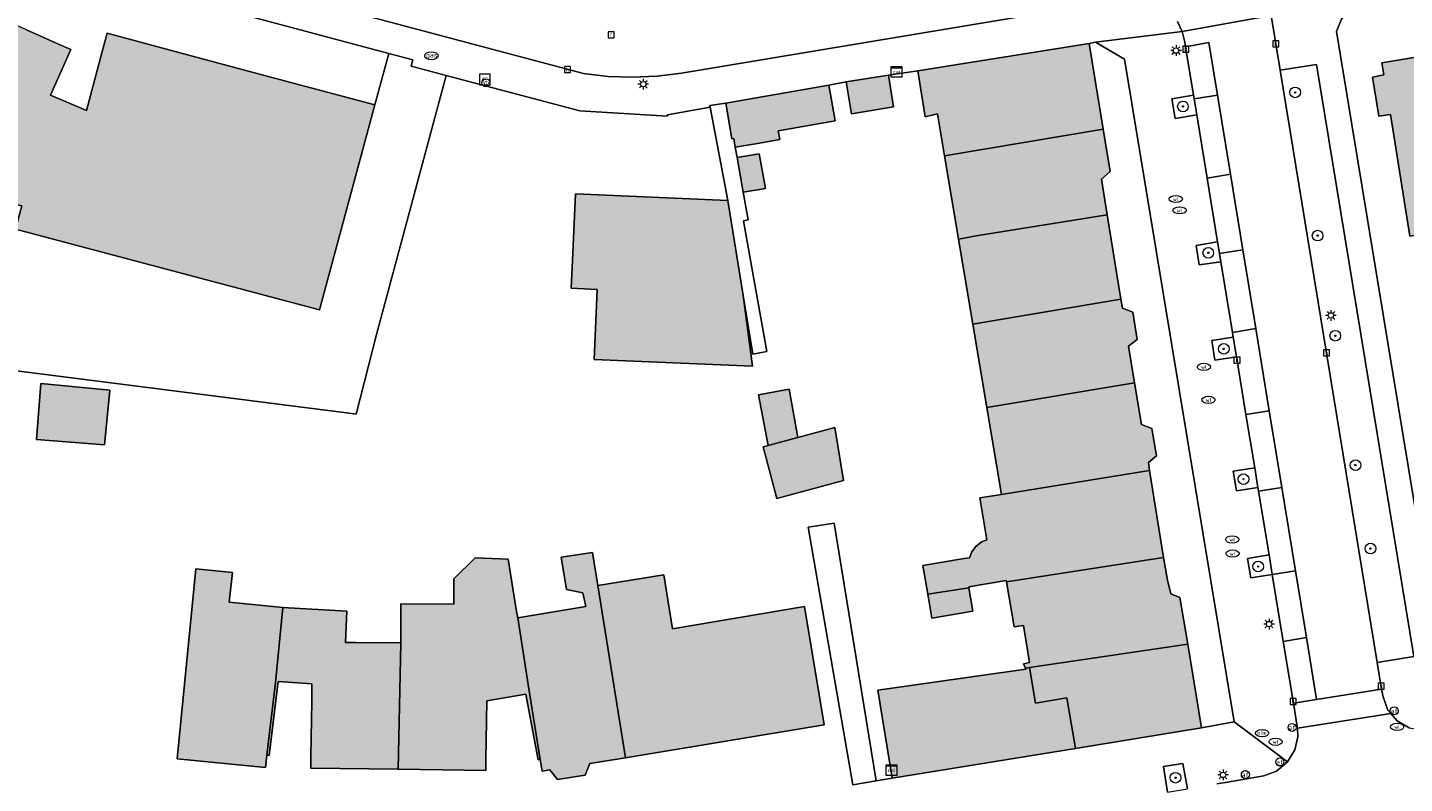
# Model space of a CAD drawing. Header units: metres. Extents: x 196496 to 197479, y 355139 to 356324.
# Tile 12 of 144: x 196694 to 196797, y 355577 to 355633. Entities that reach past the tile are written whole.
import ezdxf
from ezdxf.enums import TextEntityAlignment as Align

# ---------------------------------------------------------------- set-up
doc = ezdxf.new("R2010")
doc.units = ezdxf.units.M
doc.layers.get('0').update_dxf_attribs({"color": 252, "lineweight": 18})
for name, color, linetype, lineweight in [('B-WE-GR-BEPLANTING_CULTUUR_HEESTERS-GV', 252, 'Continuous', 18), ('B-WE-GR-BOOM-S', 252, 'Continuous', 18), ('B-WE-GR-GROENVOORZIENING-GV', 252, 'Continuous', 18), ('B-WE-IE-MEUBILAIR_WEGMEUBILAIR-GV', 252, 'Continuous', 18), ('B-WE-IE-MEUBILAIR_WEGMEUBILAIR-S', 252, 'Continuous', 18), ('B-WE-KL-BRANDSTOF_PUT-S', 252, 'Continuous', 18), ('B-WE-KL-DATA-S', 252, 'Continuous', 18), ('B-WE-KL-ET_LS_OV_LICHTMAST-S', 252, 'Continuous', 18), ('B-WE-KL-GAS_PUT-S', 252, 'Continuous', 18), ('B-WE-KL-WATER-S', 252, 'Continuous', 18), ('B-WE-OG-BEBOUWING-GV', 252, 'Continuous', 18), ('B-WE-OG-TERREIN_ERF-GV', 252, 'Continuous', 18), ('B-WE-RI-GWA_KOLK-S', 252, 'Continuous', 18), ('B-WE-RI-GWA_RIOOLPUT-S', 252, 'Continuous', 18), ('B-WE-VH-ONVERHARD-GV', 252, 'Continuous', 18), ('B-WE-VH-VERHARDING_ASFALT-GV', 252, 'Continuous', 18), ('B-WE-VH-VERHARDING_BETONSTRAATSTEEN-GV', 252, 'Continuous', 18), ('B-WE-VH-VERHARDING_OPEN-GV', 252, 'Continuous', 18), ('B-WE-VH-VERHARDING_STRAATBAKSTEEN-GV', 252, 'Continuous', 18), ('B-WE-VH-VERHARDING_TEGEL-GV', 252, 'Continuous', 18), ('B-WE-VW-AFSLUITPAAL-S', 252, 'Continuous', 18)]:
    doc.layers.add(name, color=color, linetype=linetype, lineweight=lineweight)
doc.layers.add('X-XX-AL-PRESENTATIE_GEBOUW3-V', color=7, linetype='Continuous', lineweight=18, true_color=0xf0f0f0)
doc.styles.add('NLCS-ISO', font='NLCS-ISO.ttf')

# ---------------------------------------------------------------- blocks, each defined once
blk = doc.blocks.new('SKL-DATA_SIGNAAL_CAIKAST-SO')
at = {"color": 0, "linetype": 'ByBlock', "lineweight": 18}
for points in [[(-2, 2), (2, 2), (2, 1.68), (-2, 1.68)], [(-2, 1.52), (2, 1.52), (2, -2), (-2, -2)]]:
    blk.add_lwpolyline(points, close=True, dxfattribs=at)
at = {"color": 0, "linetype": 'ByBlock', "lineweight": 18, "style": 'NLCS-ISO'}
blk.add_text('cai', height=1.5, dxfattribs=at).set_placement((0, 0), align=Align.MIDDLE_CENTER)
blk = doc.blocks.new('SIE-WEG_PAAL_VERKEERSBORD-SO')
at = {"color": 0, "linetype": 'ByBlock', "lineweight": 18}
blk.add_circle((0, 0), 1.5, dxfattribs=at)
at = {"color": 0, "linetype": 'ByBlock', "lineweight": 18, "style": 'NLCS-ISO'}
blk.add_text('vb', height=1.5, dxfattribs=at).set_placement((0, 0.13), align=Align.MIDDLE_CENTER)
blk = doc.blocks.new('SKL-ET_OV_LICHTMAST-SO')
at = {"color": 0, "linetype": 'ByBlock', "lineweight": 18}
for points in [[(-1.25, 0), (-2, 0)], [(-1.41, 1.41), (-0.88, 0.88)], [(0, 2), (0, 1.25)], [(0.88, 0.88), (1.41, 1.41)], [(2, 0), (1.25, 0)], [(-1.41, -1.41), (-0.88, -0.88)], [(0, -1.25), (0, -2)], [(0.88, -0.88), (1.41, -1.41)]]:
    blk.add_lwpolyline(points, dxfattribs=at)
blk.add_circle((0, 0), 1, dxfattribs=at)
blk = doc.blocks.new('SVW-AFSLUITPAAL-SO')
at = {"lineweight": 18}
blk.add_circle((0, 0), 1.5, dxfattribs=at)
at = {"lineweight": 18, "style": 'NLCS-ISO'}
blk.add_text('af', height=1.8, dxfattribs=at).set_placement((0, 0), align=Align.MIDDLE_CENTER)
blk = doc.blocks.new('SKL-BENZINEPUT_OLIEPUT-SO')
at = {"color": 0, "linetype": 'ByBlock', "lineweight": 18}
blk.add_ellipse((0, 0), major_axis=(2.5, 0), ratio=0.54, dxfattribs=at)
at = {"color": 0, "linetype": 'ByBlock', "lineweight": 18, "style": 'NLCS-ISO'}
blk.add_text('olie', height=1.5, dxfattribs=at).set_placement((0, 0.16), align=Align.MIDDLE_CENTER)
blk = doc.blocks.new('SRI-KOLK-SO')
at = {"color": 0, "linetype": 'ByBlock', "lineweight": 18}
blk.add_lwpolyline([(-1.125, -1.125), (1.125, -1.125), (1.125, 1.125), (-1.125, 1.125)], close=True, dxfattribs=at)
at = {"color": 0, "linetype": 'ByBlock', "lineweight": 18, "style": 'NLCS-ISO'}
blk.add_text('k', height=1.5, dxfattribs=at).set_placement((0, 0), align=Align.MIDDLE_CENTER)
blk = doc.blocks.new('SKL-WATER_WATERLEIDINGPUT-SO')
at = {"color": 0, "linetype": 'ByBlock', "lineweight": 18}
blk.add_ellipse((0, 0), major_axis=(2.5, 0), ratio=0.54, dxfattribs=at)
at = {"color": 0, "linetype": 'ByBlock', "lineweight": 18, "style": 'NLCS-ISO'}
blk.add_text('wl', height=1.5, dxfattribs=at).set_placement((0, 0), align=Align.MIDDLE_CENTER)
blk = doc.blocks.new('SKL-GAS_PUT-SO')
at = {"color": 0, "linetype": 'ByBlock', "lineweight": 18}
blk.add_ellipse((0, 0), major_axis=(2.5, 0), ratio=0.601255, dxfattribs=at)
at = {"color": 0, "linetype": 'ByBlock', "lineweight": 18, "style": 'NLCS-ISO'}
blk.add_text('gas', height=1.8, dxfattribs=at).set_placement((0.12, 0.3), align=Align.MIDDLE_CENTER)
blk = doc.blocks.new('SRI-PUT_INSPECTIEPUT_RIOOLPUT-SO')
at = {"color": 0, "linetype": 'ByBlock', "lineweight": 18}
blk.add_lwpolyline([(-1.12, -1.12), (1.12, -1.12), (1.12, 1.12), (-1.12, 1.12)], close=True, dxfattribs=at)
at = {"color": 0, "linetype": 'ByBlock', "lineweight": 18, "style": 'NLCS-ISO'}
blk.add_text('r', height=1.5, dxfattribs=at).set_placement((0, 0.28), align=Align.MIDDLE_CENTER)
blk = doc.blocks.new('SIE-WEG_BETAALAUTOMAAT-SO')
at = {"color": 0, "linetype": 'ByBlock', "lineweight": 18}
blk.add_lwpolyline([(-2, -2), (2, -2), (2, 2), (-2, 2)], close=True, dxfattribs=at)
at = {"color": 0, "linetype": 'ByBlock', "lineweight": 18, "style": 'NLCS-ISO'}
blk.add_text('€', height=1.5, dxfattribs=at).set_placement((0, 0), align=Align.MIDDLE_CENTER)
blk = doc.blocks.new('SGR-BOOM_01-SO')
at = {"linetype": 'ByBlock', "lineweight": 18}
h = blk.add_hatch(color=0, dxfattribs=at)
h.dxf.hatch_style = 1
edge = h.paths.add_edge_path()
edge.add_arc((0, 0), 0.25, 0, 360)
at = {"color": 0, "linetype": 'ByBlock', "lineweight": 18}
for radius in [2, 0.25]:
    blk.add_circle((0, 0), radius, dxfattribs=at)

msp = doc.modelspace()

# ---------------------------------------------------------------- hatches: boundary and pattern name
at = {"layer": 'X-XX-AL-PRESENTATIE_GEBOUW3-V'}
for points in [[(196677.205, 355617.017), (196674.132, 355610.126), (196686.599, 355608.399), (196690.826, 355617.891), (196691.333, 355619.076), (196691.835, 355620.348), (196693.303, 355619.985), (196692.822, 355618.235), (196715.616, 355612.174), (196719.754, 355627.537), (196712.98, 355629.351), (196706.366, 355631.122), (196699.682, 355632.912), (196699.393, 355631.827), (196698.141, 355627.122), (196695.456, 355628.283), (196696.97, 355631.686), (196696.27, 355631.997), (196693.643, 355633.165), (196689.242, 355635.121), (196685.935, 355636.591), (196679.675, 355622.555), (196679.576, 355622.333), (196677.31, 355617.252)], [(196774.353, 355625.734), (196773.309, 355632.153), (196760.459, 355630.095), (196761.01, 355626.656), (196761.928, 355626.865), (196762.458, 355623.714)], [(196803.738, 355629.728), (196803.366, 355632.054), (196795.248, 355630.701), (196795.396, 355629.786), (196794.533, 355629.631), (196795.016, 355626.688), (196795.885, 355626.827), (196797.34, 355617.692), (196805.697, 355619.022), (196804.028, 355629.773)], [(196758.644, 355627.407), (196758.253, 355629.782), (196755.097, 355629.262), (196755.49, 355626.88)], [(196746.779, 355624.383), (196748.43, 355624.647), (196750.115, 355624.938), (196749.986, 355625.6), (196754.267, 355626.349), (196753.793, 355629.029), (196746.059, 355627.662), (196746.526, 355624.994), (196746.668, 355625.019)], [(196774.663, 355619.288), (196774.23, 355621.971), (196774.871, 355622.546), (196774.353, 355625.734), (196762.458, 355623.714), (196763.505, 355617.478), (196764.838, 355617.733)], [(196747.371, 355621.007), (196749.041, 355621.267), (196748.568, 355623.884), (196746.916, 355623.602)], [(196746.224, 355620.378), (196734.787, 355620.867), (196734.573, 355615.872), (196734.484, 355613.796), (196736.418, 355613.713), (196736.193, 355608.456), (196748.061, 355607.948), (196747.945, 355608.836), (196747.37, 355613.244)], [(196775.681, 355612.984), (196774.663, 355619.288), (196764.838, 355617.733), (196763.505, 355617.478), (196764.575, 355611.113)], [(196765.629, 355604.845), (196776.709, 355606.694), (196776.246, 355609.459), (196776.905, 355609.948), (196776.584, 355611.998), (196775.792, 355612.299), (196775.681, 355612.984), (196764.575, 355611.113)], [(196699.498, 355602.046), (196699.885, 355606.164), (196694.734, 355606.648), (196694.39, 355602.466)], [(196777.834, 355600.141), (196777.738, 355600.736), (196778.342, 355601.221), (196778, 355603.27), (196777.231, 355603.574), (196776.709, 355606.694), (196765.629, 355604.845), (196766.723, 355598.33)], [(196751.474, 355602.604), (196750.819, 355606.236), (196748.524, 355605.796), (196749.251, 355602.004)], [(196754.886, 355599.374), (196754.232, 355603.347), (196751.474, 355602.604), (196749.251, 355602.004), (196748.856, 355601.898), (196749.898, 355598.03)], [(196767.102, 355591.779), (196778.886, 355593.609), (196777.834, 355600.141), (196766.723, 355598.33), (196765.1, 355598.082), (196765.638, 355594.931), (196765.195, 355594.746), (196764.802, 355594.439), (196764.506, 355594.039), (196764.333, 355593.591), (196763.922, 355593.521), (196760.835, 355593.002), (196761.199, 355590.862), (196764.291, 355591.342), (196764.28, 355591.409), (196767.084, 355591.884)], [(196728.089, 355578.415), (196728.154, 355582.859), (196731.085, 355583.355), (196732.005, 355578.44), (196732.16, 355578.469), (196731.26, 355584.08), (196730.468, 355589.09), (196730.376, 355589.564), (196729.742, 355593.488), (196727.268, 355593.573), (196725.676, 355592.017), (196725.682, 355590.104), (196721.715, 355590.131), (196721.695, 355587.212), (196721.507, 355577.724), (196728.078, 355577.628)], [(196738.538, 355578.596), (196736.474, 355591.506), (196736.077, 355593.981), (196733.728, 355593.624), (196734.118, 355591.217), (196735.342, 355590.954), (196735.563, 355589.933), (196730.468, 355589.09), (196731.26, 355584.08), (196732.16, 355578.469), (196732.309, 355577.589), (196732.864, 355577.678), (196733.454, 355576.963), (196735.521, 355577.298), (196735.869, 355578.159)], [(196768.519, 355585.314), (196768.83, 355585.36), (196780.686, 355587.114), (196780.11, 355590.613), (196779.414, 355590.882), (196779.161, 355591.9), (196778.886, 355593.609), (196767.102, 355591.779), (196767.674, 355588.397), (196768.373, 355588.515), (196768.839, 355585.74), (196768.392, 355585.625)], [(196711.669, 355578.773), (196712.313, 355584.245), (196712.851, 355589.847), (196708.828, 355590.265), (196709.077, 355592.482), (196706.338, 355592.761), (196704.941, 355578.511), (196711.573, 355577.86)], [(196742.078, 355588.25), (196741.427, 355592.301), (196736.474, 355591.506), (196738.538, 355578.596), (196753.439, 355581.061), (196751.971, 355589.933)], [(196764.291, 355591.342), (196761.199, 355590.862), (196761.506, 355589.061), (196764.59, 355589.578)], [(196714.968, 355578.698), (196714.955, 355577.82), (196721.507, 355577.724), (196721.695, 355587.212), (196718.346, 355587.235), (196717.55, 355587.241), (196717.67, 355589.587), (196712.851, 355589.847), (196712.313, 355584.245), (196711.669, 355578.773), (196711.835, 355578.753), (196712.433, 355583.717), (196712.504, 355584.31), (196715.047, 355584.14), (196715.028, 355582.819)], [(196768.83, 355585.36), (196769.278, 355582.696), (196771.634, 355583.092), (196772.274, 355579.293), (196781.72, 355580.835), (196780.686, 355587.114)], [(196758.53, 355577.062), (196758.532, 355577.049), (196772.274, 355579.293), (196771.634, 355583.092), (196769.278, 355582.696), (196768.83, 355585.36), (196768.519, 355585.314), (196768.551, 355585.236), (196757.454, 355583.65)]]:
    msp.add_hatch(color=256, dxfattribs=at).paths.add_polyline_path(points)

# ---------------------------------------------------------------- linework, layer by layer
at = {"layer": 'B-WE-GR-BEPLANTING_CULTUUR_HEESTERS-GV', "flags": 128}
for points in [[(196787.613, 355630.149), (196794.889, 355585.727), (196797.638, 355586.186), (196790.344, 355630.571)], [(196785.708, 355600.339), (196784.099, 355600.076), (196784.336, 355598.614), (196785.953, 355598.846)], [(196787.025, 355592.32), (196786.782, 355593.802), (196785.18, 355593.533), (196785.415, 355592.072)]]:
    msp.add_lwpolyline(points, close=True, dxfattribs=at)
at = {"layer": 'B-WE-GR-GROENVOORZIENING-GV', "flags": 128}
msp.add_lwpolyline([(196693.643, 355633.165), (196696.27, 355631.997), (196696.97, 355631.686), (196695.456, 355628.283), (196698.141, 355627.122), (196699.393, 355631.827), (196699.682, 355632.912), (196706.366, 355631.122), (196712.98, 355629.351), (196719.754, 355627.537), (196720.795, 355631.4), (196682.222, 355641.718)], dxfattribs=at)
at = {"layer": 'B-WE-IE-MEUBILAIR_WEGMEUBILAIR-GV', "flags": 128}
for points in [[(196781.364, 355626.799), (196781.168, 355627.995), (196781.124, 355628.263), (196779.502, 355627.997), (196779.755, 355626.531)], [(196783.174, 355615.775), (196783.072, 355616.395), (196782.928, 355617.273), (196781.322, 355616.996), (196781.559, 355615.543)], [(196784.099, 355610.138), (196782.486, 355609.873), (196782.719, 355608.409), (196784.342, 355608.663)], [(196785.708, 355600.339), (196784.099, 355600.076), (196784.336, 355598.614), (196785.953, 355598.846)], [(196787.025, 355592.32), (196786.782, 355593.802), (196785.18, 355593.533), (196785.415, 355592.072)], [(196779.162, 355576.013), (196780.662, 355576.26), (196780.325, 355578.166), (196778.871, 355577.931)]]:
    msp.add_lwpolyline(points, close=True, dxfattribs=at)
at = {"layer": 'B-WE-OG-BEBOUWING-GV', "flags": 128}
for points in [[(196677.205, 355617.017), (196674.132, 355610.126), (196686.599, 355608.399), (196690.826, 355617.891), (196691.333, 355619.076), (196691.835, 355620.348), (196693.303, 355619.985), (196692.822, 355618.235), (196715.616, 355612.174), (196719.754, 355627.537), (196712.98, 355629.351), (196706.366, 355631.122), (196699.682, 355632.912), (196699.393, 355631.827), (196698.141, 355627.122), (196695.456, 355628.283), (196696.97, 355631.686), (196696.27, 355631.997), (196693.643, 355633.165), (196689.242, 355635.121), (196685.935, 355636.591), (196679.675, 355622.555), (196679.576, 355622.333), (196677.31, 355617.252)], [(196774.353, 355625.734), (196773.309, 355632.153), (196760.459, 355630.095), (196761.01, 355626.656), (196761.928, 355626.865), (196762.458, 355623.714)], [(196803.738, 355629.728), (196803.366, 355632.054), (196795.248, 355630.701), (196795.396, 355629.786), (196794.533, 355629.631), (196795.016, 355626.688), (196795.885, 355626.827), (196797.34, 355617.692), (196805.697, 355619.022), (196804.028, 355629.773)], [(196758.644, 355627.407), (196758.253, 355629.782), (196755.097, 355629.262), (196755.49, 355626.88)], [(196746.779, 355624.383), (196748.43, 355624.647), (196750.115, 355624.938), (196749.986, 355625.6), (196754.267, 355626.349), (196753.793, 355629.029), (196746.059, 355627.662), (196746.526, 355624.994), (196746.668, 355625.019)], [(196774.663, 355619.288), (196774.23, 355621.971), (196774.871, 355622.546), (196774.353, 355625.734), (196762.458, 355623.714), (196763.505, 355617.478), (196764.838, 355617.733)], [(196747.371, 355621.007), (196749.041, 355621.267), (196748.568, 355623.884), (196746.916, 355623.602)], [(196746.224, 355620.378), (196734.787, 355620.867), (196734.573, 355615.872), (196734.484, 355613.796), (196736.418, 355613.713), (196736.193, 355608.456), (196748.061, 355607.948), (196747.37, 355613.244)], [(196775.681, 355612.984), (196774.663, 355619.288), (196764.838, 355617.733), (196763.505, 355617.478), (196764.575, 355611.113)], [(196765.629, 355604.845), (196776.709, 355606.694), (196776.246, 355609.459), (196776.905, 355609.948), (196776.584, 355611.998), (196775.792, 355612.299), (196775.681, 355612.984), (196764.575, 355611.113)], [(196699.498, 355602.046), (196699.885, 355606.164), (196694.734, 355606.648), (196694.39, 355602.466)], [(196777.834, 355600.141), (196777.738, 355600.736), (196778.342, 355601.221), (196778, 355603.27), (196777.231, 355603.574), (196776.709, 355606.694), (196765.629, 355604.845), (196766.723, 355598.33)], [(196751.474, 355602.604), (196750.819, 355606.236), (196748.524, 355605.796), (196749.251, 355602.004)], [(196754.886, 355599.374), (196754.232, 355603.347), (196751.474, 355602.604), (196749.251, 355602.004), (196748.856, 355601.898), (196749.898, 355598.03)], [(196767.102, 355591.779), (196778.886, 355593.609), (196777.834, 355600.141), (196766.723, 355598.33), (196765.1, 355598.082), (196765.638, 355594.931), (196765.195, 355594.746), (196764.802, 355594.439), (196764.506, 355594.039), (196764.333, 355593.591), (196763.922, 355593.521), (196760.835, 355593.002), (196761.199, 355590.862), (196764.291, 355591.342), (196764.28, 355591.409), (196767.084, 355591.884)], [(196728.089, 355578.415), (196728.154, 355582.859), (196731.085, 355583.355), (196732.005, 355578.44), (196732.16, 355578.469), (196731.26, 355584.08), (196730.468, 355589.09), (196730.376, 355589.564), (196729.742, 355593.488), (196727.268, 355593.573), (196725.676, 355592.017), (196725.682, 355590.104), (196721.715, 355590.131), (196721.695, 355587.212), (196721.507, 355577.724), (196728.078, 355577.628)], [(196738.538, 355578.596), (196736.474, 355591.506), (196736.077, 355593.981), (196733.728, 355593.624), (196734.118, 355591.217), (196735.342, 355590.954), (196735.563, 355589.933), (196730.468, 355589.09), (196731.26, 355584.08), (196732.16, 355578.469), (196732.309, 355577.589), (196732.864, 355577.678), (196733.454, 355576.963), (196735.521, 355577.298), (196735.869, 355578.159)], [(196768.519, 355585.314), (196768.83, 355585.36), (196780.686, 355587.114), (196780.11, 355590.613), (196779.414, 355590.882), (196779.161, 355591.9), (196778.886, 355593.609), (196767.102, 355591.779), (196767.674, 355588.397), (196768.373, 355588.515), (196768.839, 355585.74), (196768.392, 355585.625)], [(196711.669, 355578.773), (196712.313, 355584.245), (196712.851, 355589.847), (196708.828, 355590.265), (196709.077, 355592.482), (196706.338, 355592.761), (196704.941, 355578.511), (196711.573, 355577.86)], [(196742.078, 355588.25), (196741.427, 355592.301), (196736.474, 355591.506), (196738.538, 355578.596), (196753.439, 355581.061), (196751.971, 355589.933)], [(196764.291, 355591.342), (196761.199, 355590.862), (196761.506, 355589.061), (196764.59, 355589.578)], [(196714.968, 355578.698), (196714.955, 355577.82), (196721.507, 355577.724), (196721.695, 355587.212), (196718.346, 355587.235), (196717.55, 355587.241), (196717.67, 355589.587), (196712.851, 355589.847), (196712.313, 355584.245), (196711.669, 355578.773), (196711.835, 355578.753), (196712.433, 355583.717), (196712.504, 355584.31), (196715.047, 355584.14), (196715.028, 355582.819)], [(196768.83, 355585.36), (196769.278, 355582.696), (196771.634, 355583.092), (196772.274, 355579.293), (196781.72, 355580.835), (196780.686, 355587.114)], [(196758.53, 355577.062), (196758.532, 355577.049), (196772.274, 355579.293), (196771.634, 355583.092), (196769.278, 355582.696), (196768.83, 355585.36), (196768.519, 355585.314), (196768.551, 355585.236), (196757.454, 355583.65)]]:
    msp.add_lwpolyline(points, close=True, dxfattribs=at)
at = {"layer": 'B-WE-OG-TERREIN_ERF-GV', "flags": 128}
for points in [[(196876.714, 355598.357), (196868.812, 355646.203), (196866.978, 355647.675), (196809.015, 355637.994), (196808.988, 355638.097), (196802.522, 355637.021), (196802.532, 355636.871), (196794.685, 355635.665), (196793.73, 355635.372), (196792.864, 355634.788), (196792.212, 355633.972), (196791.844, 355633.043), (196799.932, 355583.925), (196816.538, 355586.665), (196816.566, 355586.531), (196875.214, 355596.278)], [(196774.663, 355619.288), (196775.681, 355612.984), (196775.792, 355612.299), (196776.584, 355611.998), (196776.905, 355609.948), (196776.246, 355609.459), (196776.709, 355606.694), (196777.231, 355603.574), (196778, 355603.27), (196778.342, 355601.221), (196777.738, 355600.736), (196777.834, 355600.141), (196778.886, 355593.609), (196779.161, 355591.9), (196779.414, 355590.882), (196780.11, 355590.613), (196780.686, 355587.114), (196781.72, 355580.835), (196784.159, 355581.284), (196775.953, 355630.978), (196773.77, 355632.239), (196773.309, 355632.153), (196774.353, 355625.734), (196774.871, 355622.546), (196774.23, 355621.971)], [(196803.738, 355629.728), (196804.028, 355629.773), (196805.697, 355619.022), (196797.34, 355617.692), (196795.885, 355626.827), (196795.016, 355626.688), (196794.533, 355629.631), (196795.396, 355629.786), (196795.248, 355630.701), (196803.366, 355632.054)], [(196699.498, 355602.046), (196694.39, 355602.466), (196694.734, 355606.648), (196699.885, 355606.164)], [(196754.232, 355603.347), (196754.886, 355599.374), (196749.898, 355598.03), (196748.856, 355601.898), (196749.251, 355602.004), (196748.524, 355605.796), (196750.819, 355606.236), (196751.474, 355602.604)], [(196736.474, 355591.506), (196741.427, 355592.301), (196742.078, 355588.25), (196751.971, 355589.933), (196753.439, 355581.061), (196738.538, 355578.596), (196735.869, 355578.159), (196735.521, 355577.298), (196733.454, 355576.963), (196732.864, 355577.678), (196732.309, 355577.589), (196732.16, 355578.469), (196732.005, 355578.44), (196731.085, 355583.355), (196728.154, 355582.859), (196728.089, 355578.415), (196728.078, 355577.628), (196721.507, 355577.724), (196714.955, 355577.82), (196714.968, 355578.698), (196715.028, 355582.819), (196715.047, 355584.14), (196712.504, 355584.31), (196712.433, 355583.717), (196711.835, 355578.753), (196711.669, 355578.773), (196711.573, 355577.86), (196704.941, 355578.511), (196706.338, 355592.761), (196709.077, 355592.482), (196708.828, 355590.265), (196712.851, 355589.847), (196717.67, 355589.587), (196717.55, 355587.241), (196718.346, 355587.235), (196721.695, 355587.212), (196721.715, 355590.131), (196725.682, 355590.104), (196725.676, 355592.017), (196727.268, 355593.573), (196729.742, 355593.488), (196730.376, 355589.564), (196730.468, 355589.09), (196735.563, 355589.933), (196735.342, 355590.954), (196734.118, 355591.217), (196733.728, 355593.624), (196736.077, 355593.981)]]:
    msp.add_lwpolyline(points, close=True, dxfattribs=at)
msp.add_lwpolyline([(196755.583, 355576.571), (196752.24, 355595.876), (196754.177, 355596.179), (196757.327, 355576.862), (196758.53, 355577.062), (196757.454, 355583.65), (196768.551, 355585.236), (196768.519, 355585.314), (196768.392, 355585.625), (196768.839, 355585.74), (196768.373, 355588.515), (196767.674, 355588.397), (196767.102, 355591.779), (196767.084, 355591.884), (196764.28, 355591.409), (196764.291, 355591.342), (196764.59, 355589.578), (196761.506, 355589.061), (196761.199, 355590.862), (196760.835, 355593.002), (196763.922, 355593.521), (196764.333, 355593.591), (196764.506, 355594.039), (196764.802, 355594.439), (196765.195, 355594.746), (196765.638, 355594.931), (196765.1, 355598.082), (196766.723, 355598.33), (196765.629, 355604.845), (196764.575, 355611.113), (196763.505, 355617.478), (196762.458, 355623.714), (196761.928, 355626.865), (196761.01, 355626.656), (196760.459, 355630.095), (196758.253, 355629.782), (196758.644, 355627.407), (196755.49, 355626.88), (196755.097, 355629.262), (196753.793, 355629.029), (196754.267, 355626.349), (196749.986, 355625.6), (196750.115, 355624.938), (196748.43, 355624.647), (196746.779, 355624.383), (196746.916, 355623.602), (196748.568, 355623.884), (196749.041, 355621.267), (196747.371, 355621.007), (196747.75, 355618.915), (196747.393, 355618.853), (196748.007, 355615.314), (196749.132, 355609.049), (196748.09, 355608.862), (196747.37, 355613.244), (196748.061, 355607.948), (196736.193, 355608.456), (196736.418, 355613.713), (196734.484, 355613.796), (196734.573, 355615.872), (196734.787, 355620.867), (196746.224, 355620.378), (196744.886, 355627.366), (196741.689, 355626.806), (196741.69, 355626.697), (196735.126, 355627.092), (196725.097, 355629.758), (196719.872, 355610.319), (196718.369, 355604.347), (196717.636, 355604.459), (196686.599, 355608.399)], dxfattribs=at)
at = {"layer": 'B-WE-VH-ONVERHARD-GV', "flags": 128}
for points in [[(196781.364, 355626.799), (196781.168, 355627.995), (196781.124, 355628.263), (196779.502, 355627.997), (196779.755, 355626.531)], [(196783.174, 355615.775), (196783.072, 355616.395), (196782.928, 355617.273), (196781.322, 355616.996), (196781.559, 355615.543)], [(196784.099, 355610.138), (196782.486, 355609.873), (196782.719, 355608.409), (196784.342, 355608.663)], [(196779.162, 355576.013), (196780.662, 355576.26), (196780.325, 355578.166), (196778.871, 355577.931)]]:
    msp.add_lwpolyline(points, close=True, dxfattribs=at)
at = {"layer": 'B-WE-VH-VERHARDING_ASFALT-GV', "flags": 128}
for points in [[(196690.504, 355641.845), (196735.4, 355629.89), (196737.23, 355629.677), (196739.076, 355629.612), (196740.923, 355629.696), (196742.75, 355629.927), (196776.786, 355635.631)], [(196779.925, 355633.798), (196780.266, 355633.041), (196786.94, 355634.256)], [(196797.286, 355580.84), (196796.392, 355581.355), (196795.912, 355581.917), (196788.91, 355580.805), (196788.941, 355580.172), (196788.716, 355579.187), (196788.163, 355578.277), (196787.346, 355577.595), (196786.406, 355577.226), (196783.511, 355576.736), (196782.875, 355576.629)]]:
    msp.add_lwpolyline(points, dxfattribs=at)
for points in [[(196780.266, 355633.041), (196780.471, 355632.237), (196780.527, 355631.895), (196782.282, 355632.211), (196782.925, 355628.282), (196783.898, 355622.337), (196784.823, 355616.681), (196785.79, 355610.775), (196786.799, 355604.608), (196787.739, 355598.864), (196788.763, 355592.605), (196789.583, 355587.597), (196790.341, 355582.965), (196795.215, 355583.737), (196794.889, 355585.727), (196787.613, 355630.149), (196786.94, 355634.256)], [(196781.124, 355628.263), (196781.168, 355627.995), (196782.925, 355628.282), (196782.282, 355632.211), (196780.527, 355631.895)], [(196781.168, 355627.995), (196781.364, 355626.799), (196782.144, 355622.05), (196783.898, 355622.337), (196782.925, 355628.282)], [(196782.928, 355617.273), (196783.072, 355616.395), (196784.823, 355616.681), (196783.898, 355622.337), (196782.144, 355622.05)], [(196785.79, 355610.775), (196784.823, 355616.681), (196783.072, 355616.395), (196783.174, 355615.775), (196784.041, 355610.488)], [(196785.054, 355604.323), (196786.799, 355604.608), (196785.79, 355610.775), (196784.041, 355610.488), (196784.099, 355610.138), (196784.342, 355608.663)], [(196785.708, 355600.339), (196785.953, 355598.846), (196785.997, 355598.579), (196787.739, 355598.864), (196786.799, 355604.608), (196785.054, 355604.323)], [(196787.025, 355592.32), (196788.763, 355592.605), (196787.739, 355598.864), (196785.997, 355598.579), (196786.782, 355593.802)], [(196787.847, 355587.313), (196789.583, 355587.597), (196788.763, 355592.605), (196787.025, 355592.32)], [(196789.583, 355587.597), (196787.847, 355587.313), (196788.606, 355582.69), (196790.341, 355582.965)]]:
    msp.add_lwpolyline(points, close=True, dxfattribs=at)
at = {"layer": 'B-WE-VH-VERHARDING_BETONSTRAATSTEEN-GV', "flags": 128}
msp.add_lwpolyline([(196720.795, 355631.4), (196719.754, 355627.537), (196715.616, 355612.174), (196692.822, 355618.235), (196693.303, 355619.985), (196691.835, 355620.348), (196691.333, 355619.076), (196690.826, 355617.891), (196686.599, 355608.399), (196717.636, 355604.459), (196718.369, 355604.347), (196719.872, 355610.319), (196725.097, 355629.758), (196722.484, 355630.453), (196722.605, 355630.916)], close=True, dxfattribs=at)
at = {"layer": 'B-WE-VH-VERHARDING_OPEN-GV', "flags": 128}
for points in [[(196747.393, 355618.853), (196747.75, 355618.915), (196747.371, 355621.007), (196746.916, 355623.602), (196746.779, 355624.383), (196746.668, 355625.019), (196746.526, 355624.994), (196746.059, 355627.662), (196744.865, 355627.502), (196744.886, 355627.366), (196746.224, 355620.378), (196747.37, 355613.244), (196748.09, 355608.862), (196749.132, 355609.049), (196748.007, 355615.314)], [(196757.327, 355576.862), (196754.177, 355596.179), (196752.24, 355595.876), (196755.583, 355576.571)]]:
    msp.add_lwpolyline(points, close=True, dxfattribs=at)
at = {"layer": 'B-WE-VH-VERHARDING_STRAATBAKSTEEN-GV', "flags": 128}
msp.add_lwpolyline([(196788.606, 355582.69), (196788.903, 355580.937), (196788.91, 355580.805), (196795.912, 355581.917), (196795.701, 355582.164), (196795.327, 355583.159), (196795.215, 355583.737), (196790.341, 355582.965)], close=True, dxfattribs=at)
at = {"layer": 'B-WE-VH-VERHARDING_TEGEL-GV', "flags": 128}
for points in [[(196682.222, 355641.718), (196720.795, 355631.4), (196722.605, 355630.916), (196722.484, 355630.453), (196725.097, 355629.758), (196735.126, 355627.092), (196741.69, 355626.697), (196741.689, 355626.806), (196744.886, 355627.366), (196744.865, 355627.502), (196746.059, 355627.662), (196753.793, 355629.029), (196755.097, 355629.262), (196758.253, 355629.782), (196760.459, 355630.095), (196773.309, 355632.153), (196773.77, 355632.239), (196780.266, 355633.041), (196779.925, 355633.798)], [(196776.786, 355635.631), (196742.75, 355629.927), (196740.923, 355629.696), (196739.076, 355629.612), (196737.23, 355629.677), (196735.4, 355629.89), (196690.504, 355641.845)], [(196782.875, 355576.629), (196783.511, 355576.736), (196786.406, 355577.226), (196787.346, 355577.595), (196788.163, 355578.277), (196784.159, 355581.284), (196781.72, 355580.835), (196772.274, 355579.293), (196758.532, 355577.049), (196758.53, 355577.062), (196757.327, 355576.862), (196755.583, 355576.571)], [(196779.162, 355576.013), (196778.871, 355577.931), (196780.325, 355578.166), (196780.662, 355576.26)]]:
    msp.add_lwpolyline(points, dxfattribs=at)
for points in [[(196799.932, 355583.925), (196791.844, 355633.043), (196792.212, 355633.972), (196792.864, 355634.788), (196793.73, 355635.372), (196794.685, 355635.665), (196786.94, 355634.256), (196787.613, 355630.149), (196790.344, 355630.571), (196797.638, 355586.186), (196794.889, 355585.727), (196795.215, 355583.737), (196795.327, 355583.159), (196795.701, 355582.164), (196795.912, 355581.917), (196796.392, 355581.355), (196797.286, 355580.84), (196798.299, 355580.649), (196798.573, 355580.656), (196798.845, 355580.687), (196798.92, 355580.699), (196800.805, 355581.001)], [(196773.77, 355632.239), (196775.953, 355630.978), (196784.159, 355581.284), (196788.163, 355578.277), (196788.716, 355579.187), (196788.941, 355580.172), (196788.91, 355580.805), (196788.903, 355580.937), (196788.606, 355582.69), (196787.847, 355587.313), (196787.025, 355592.32), (196785.415, 355592.072), (196785.18, 355593.533), (196786.782, 355593.802), (196785.997, 355598.579), (196785.953, 355598.846), (196784.336, 355598.614), (196784.099, 355600.076), (196785.708, 355600.339), (196785.054, 355604.323), (196784.342, 355608.663), (196782.719, 355608.409), (196782.486, 355609.873), (196784.099, 355610.138), (196784.041, 355610.488), (196783.174, 355615.775), (196781.559, 355615.543), (196781.322, 355616.996), (196782.928, 355617.273), (196782.144, 355622.05), (196781.364, 355626.799), (196779.755, 355626.531), (196779.502, 355627.997), (196781.124, 355628.263), (196780.527, 355631.895), (196780.471, 355632.237), (196780.266, 355633.041)]]:
    msp.add_lwpolyline(points, close=True, dxfattribs=at)

# ---------------------------------------------------------------- block references
at = {"layer": 'B-WE-GR-BOOM-S', "xscale": 0.2, "yscale": 0.2, "zscale": 0.2}
for p in [(196788.745, 355628.482), (196780.334, 355627.428), (196790.429, 355617.74), (196782.233, 355616.453), (196791.749, 355610.237), (196783.392, 355609.248), (196793.262, 355600.532), (196784.872, 355599.482), (196794.387, 355594.276), (196785.971, 355592.928), (196779.776, 355577.097)]:
    msp.add_blockref('SGR-BOOM_01-SO', p, dxfattribs=at)
at = {"layer": 'B-WE-IE-MEUBILAIR_WEGMEUBILAIR-S', "xscale": 0.2, "yscale": 0.2, "zscale": 0.2}
for name, p in [('SIE-WEG_BETAALAUTOMAAT-SO', (196727.992, 355629.454)), ('SIE-WEG_PAAL_VERKEERSBORD-SO', (196728.081, 355629.203))]:
    msp.add_blockref(name, p, dxfattribs=at)
at = {"layer": 'B-WE-KL-BRANDSTOF_PUT-S', "xscale": 0.2, "yscale": 0.2, "zscale": 0.2}
msp.add_blockref('SKL-BENZINEPUT_OLIEPUT-SO', (196786.265, 355580.438), dxfattribs=at)
at = {"layer": 'B-WE-KL-DATA-S', "xscale": 0.2, "yscale": 0.2, "zscale": 0.2}
for p in [(196758.858, 355630.022), (196758.493, 355577.671)]:
    msp.add_blockref('SKL-DATA_SIGNAAL_CAIKAST-SO', p, dxfattribs=at)
at = {"layer": 'B-WE-KL-ET_LS_OV_LICHTMAST-S', "xscale": 0.2, "yscale": 0.2, "zscale": 0.2}
for p in [(196779.811, 355631.613), (196739.881, 355629.099), (196791.426, 355611.762), (196786.782, 355588.615), (196783.334, 355577.299)]:
    msp.add_blockref('SKL-ET_OV_LICHTMAST-SO', p, dxfattribs=at)
at = {"layer": 'B-WE-KL-GAS_PUT-S', "xscale": 0.2, "yscale": 0.2, "zscale": 0.2}
msp.add_blockref('SKL-GAS_PUT-SO', (196723.994, 355631.225), dxfattribs=at)
at = {"layer": 'B-WE-KL-WATER-S', "xscale": 0.2, "yscale": 0.2, "zscale": 0.2}
for p in [(196779.791, 355620.488), (196780.082, 355619.638), (196781.901, 355607.896), (196782.244, 355605.422), (196784.025, 355594.956), (196784.053, 355593.9), (196796.382, 355580.913), (196787.273, 355579.79)]:
    msp.add_blockref('SKL-WATER_WATERLEIDINGPUT-SO', p, dxfattribs=at)
at = {"layer": 'B-WE-RI-GWA_KOLK-S', "xscale": 0.2, "yscale": 0.2, "zscale": 0.2}
for p in [(196780.554, 355631.712), (196787.301, 355632.128), (196734.207, 355630.202), (196791.102, 355608.961), (196784.383, 355608.406), (196795.199, 355583.963), (196788.588, 355582.81)]:
    msp.add_blockref('SRI-KOLK-SO', p, dxfattribs=at)
at = {"layer": 'B-WE-RI-GWA_RIOOLPUT-S', "xscale": 0.2, "yscale": 0.2, "zscale": 0.2}
msp.add_blockref('SRI-PUT_INSPECTIEPUT_RIOOLPUT-SO', (196737.471, 355632.789), dxfattribs=at)
at = {"layer": 'B-WE-VW-AFSLUITPAAL-S', "xscale": 0.2, "yscale": 0.2, "zscale": 0.2}
for p in [(196796.174, 355582.111), (196788.513, 355580.862), (196787.593, 355578.273), (196785.009, 355577.327)]:
    msp.add_blockref('SVW-AFSLUITPAAL-SO', p, dxfattribs=at)

doc.saveas('drawing.dxf')
